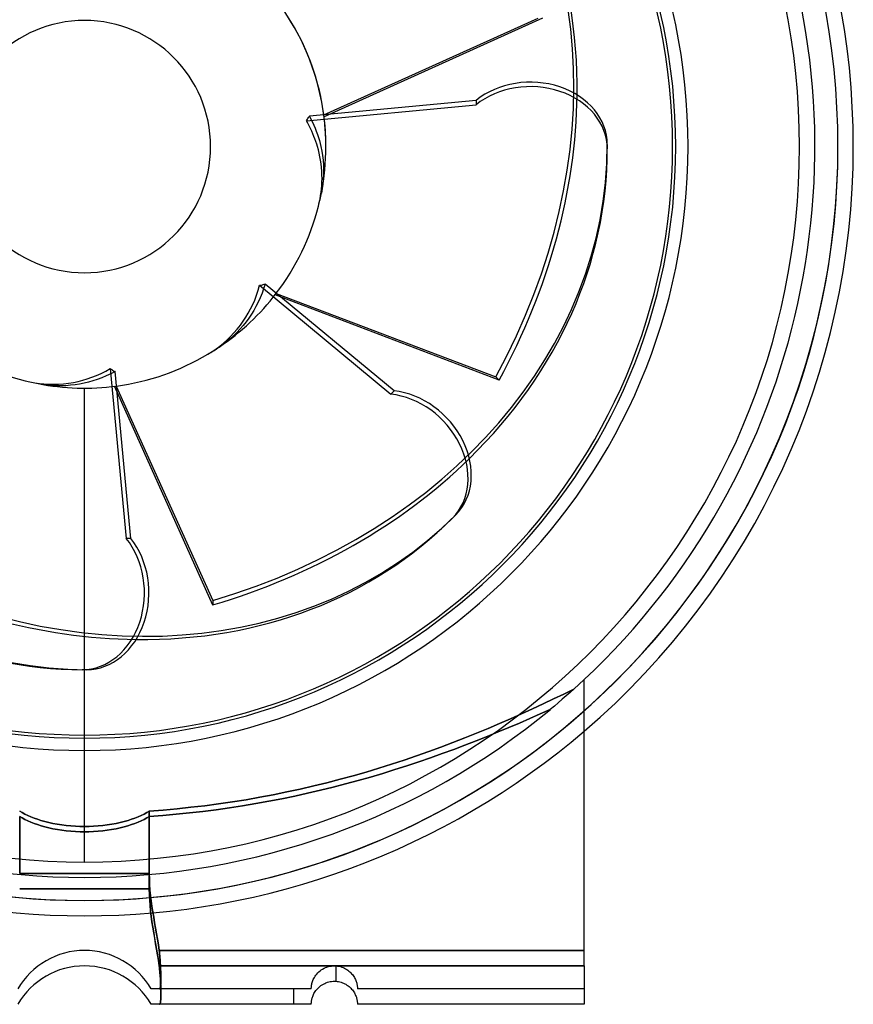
# Model space of a CAD drawing. Header units: millimetres. Extents: x -174 to 100, y -112 to 100.
# Tile 3 of 4: x -8 to 100, y -112 to 17. Entities that reach past the tile are written whole.
import ezdxf

# ---------------------------------------------------------------- set-up
doc = ezdxf.new("R2010")
doc.units = ezdxf.units.MM
doc.layers.add('HIDDEN', color=7, linetype='Continuous')
doc.layers.add('THICK', color=7, linetype='Continuous')

msp = doc.modelspace()

# ---------------------------------------------------------------- linework, layer by layer
at = {"layer": 'HIDDEN'}
for p, q in [((31.13, 4.14), (59, 16.68)), ((59.59, 16.68), (31.16, 3.89)), ((29.25, 3.98), (29.45, 3.59)), ((29.45, 3.59), (29.64, 3.2)), ((29.64, 3.2), (29.83, 2.8)), ((29.83, 2.8), (30, 2.4)), ((30, 2.4), (30.15, 1.99)), ((30.15, 1.99), (30.3, 1.59)), ((30.3, 1.59), (30.43, 1.18)), ((30.43, 1.18), (30.55, 0.78)), ((30.55, 0.78), (30.65, 0.39)), ((30.65, 0.39), (30.75, 0)), ((30.75, 0), (30.86, -0.57)), ((30.86, -0.57), (30.96, -1.17)), ((30.96, -1.17), (31.03, -1.78)), ((31.03, -1.78), (31.07, -2.4)), ((31.07, -2.4), (31.09, -3.03)), ((31.09, -3.65), (31.05, -4.27)), ((31.09, -3.03), (31.09, -3.65)), ((31, -4.87), (30.92, -5.46)), ((31.05, -4.27), (31, -4.87)), ((30.92, -5.46), (30.82, -6.03)), ((23.5, -17.87), (23.3, -18.47)), ((23.09, -19.07), (22.85, -19.66)), ((23.3, -18.47), (23.09, -19.07)), ((24.93, -19.09), (53.51, -29.93)), ((22.58, -20.23), (22.3, -20.78)), ((22.85, -19.66), (22.58, -20.23)), ((53.93, -30.34), (24.78, -19.28)), ((22.01, -21.3), (21.71, -21.8)), ((22.3, -20.78), (22.01, -21.3)), ((21.03, -22.76), (20.65, -23.24)), ((21.38, -22.28), (21.03, -22.76)), ((21.71, -21.8), (21.38, -22.28)), ((19.82, -24.15), (19.38, -24.58)), ((20.25, -23.7), (19.82, -24.15)), ((20.65, -23.24), (20.25, -23.7)), ((18.46, -25.37), (17.99, -25.73)), ((18.93, -24.99), (18.46, -25.37)), ((19.38, -24.58), (18.93, -24.99)), ((17.99, -25.73), (17.52, -26.05)), ((3.98, -29.25), (3.42, -29.54)), ((0.5, -30.63), (-0.06, -30.76)), ((1.08, -30.46), (0.5, -30.63)), ((1.67, -30.27), (1.08, -30.46)), ((2.26, -30.05), (1.67, -30.27)), ((2.84, -29.81), (2.26, -30.05)), ((3.42, -29.54), (2.84, -29.81)), ((53.51, -29.93), (53.93, -30.34)), ((-5.47, -30.91), (-6.03, -30.82)), ((-4.89, -30.99), (-5.47, -30.91)), ((-4.29, -31.05), (-4.89, -30.99)), ((-3.68, -31.09), (-4.29, -31.05)), ((-3.06, -31.09), (-3.68, -31.09)), ((-2.44, -31.08), (-3.06, -31.09)), ((-1.83, -31.03), (-2.44, -31.08)), ((-1.22, -30.96), (-1.83, -31.03)), ((-0.63, -30.87), (-1.22, -30.96)), ((-0.06, -30.76), (-0.63, -30.87)), ((0, -68), (0, -31.4)), ((0, -68), (0, -31.4)), ((16.68, -59.59), (3.89, -31.16)), ((4.14, -31.13), (16.68, -59)), ((16.68, -59), (16.68, -59.59)), ((65, -69.28), (65, -69.28)), ((65, -69.28), (65, -69.28)), ((62.34, -71.16), (61, -71.8)), ((62.65, -71.41), (62.15, -71.85)), ((63.65, -70.53), (62.34, -71.16)), ((63.15, -70.97), (62.65, -71.41)), ((63.65, -70.53), (63.15, -70.97)), ((59.64, -72.45), (58.26, -73.09)), ((61, -71.8), (59.64, -72.45)), ((61.12, -72.73), (60.59, -73.17)), ((61.63, -72.29), (61.12, -72.73)), ((62.15, -71.85), (61.63, -72.29)), ((56.85, -73.73), (55.42, -74.37)), ((58.26, -73.09), (56.85, -73.73)), ((57.94, -74.34), (59.28, -73.75)), ((59.28, -73.75), (57.94, -74.34)), ((59.28, -73.75), (60.59, -73.17)), ((60.59, -73.17), (59.28, -73.75)), ((53.96, -75), (52.49, -75.63)), ((53.81, -76.09), (55.21, -75.51)), ((55.21, -75.51), (53.81, -76.09)), ((55.42, -74.37), (53.96, -75)), ((55.21, -75.51), (56.59, -74.93)), ((56.59, -74.93), (55.21, -75.51)), ((56.59, -74.93), (57.94, -74.34)), ((57.94, -74.34), (56.59, -74.93)), ((0, -93), (0, -76.5)), ((0, -93), (0, -76.5)), ((50.99, -76.24), (49.47, -76.86)), ((50.95, -77.24), (52.39, -76.67)), ((52.39, -76.67), (50.95, -77.24)), ((52.49, -75.63), (50.99, -76.24)), ((52.39, -76.67), (53.81, -76.09)), ((53.81, -76.09), (52.39, -76.67)), ((46.37, -78.05), (44.79, -78.63)), ((47.93, -77.46), (46.37, -78.05)), ((49.47, -76.86), (47.93, -77.46)), ((48.02, -78.36), (49.49, -77.81)), ((49.49, -77.81), (48.02, -78.36)), ((49.49, -77.81), (50.95, -77.24)), ((50.95, -77.24), (49.49, -77.81)), ((43.19, -79.19), (41.58, -79.74)), ((44.79, -78.63), (43.19, -79.19)), ((45.01, -79.45), (46.52, -78.91)), ((46.52, -78.91), (45.01, -79.45)), ((46.52, -78.91), (48.02, -78.36)), ((48.02, -78.36), (46.52, -78.91)), ((39.94, -80.28), (38.29, -80.79)), ((41.58, -79.74), (39.94, -80.28)), ((40.37, -80.99), (41.93, -80.49)), ((41.93, -80.49), (40.37, -80.99)), ((41.93, -80.49), (43.48, -79.98)), ((43.48, -79.98), (41.93, -80.49)), ((43.48, -79.98), (45.01, -79.45)), ((45.01, -79.45), (43.48, -79.98)), ((34.94, -81.78), (33.24, -82.24)), ((36.62, -81.3), (34.94, -81.78)), ((38.29, -80.79), (36.62, -81.3)), ((37.2, -81.95), (38.79, -81.48)), ((38.79, -81.48), (37.2, -81.95)), ((38.79, -81.48), (40.37, -80.99)), ((40.37, -80.99), (38.79, -81.48)), ((29.81, -83.11), (28.07, -83.51)), ((31.53, -82.69), (29.81, -83.11)), ((33.24, -82.24), (31.53, -82.69)), ((32.33, -83.27), (33.97, -82.85)), ((33.97, -82.85), (32.33, -83.27)), ((33.97, -82.85), (35.59, -82.41)), ((35.59, -82.41), (33.97, -82.85)), ((35.59, -82.41), (37.2, -81.95)), ((37.2, -81.95), (35.59, -82.41)), ((24.56, -84.25), (22.8, -84.59)), ((26.32, -83.89), (24.56, -84.25)), ((25.66, -84.78), (27.35, -84.43)), ((27.35, -84.43), (25.66, -84.78)), ((28.07, -83.51), (26.32, -83.89)), ((27.35, -84.43), (29.02, -84.06)), ((29.02, -84.06), (27.35, -84.43)), ((29.02, -84.06), (30.68, -83.68)), ((30.68, -83.68), (29.02, -84.06)), ((30.68, -83.68), (32.33, -83.27)), ((32.33, -83.27), (30.68, -83.68)), ((15.65, -85.68), (13.85, -85.89)), ((17.45, -85.44), (15.65, -85.68)), ((19.24, -85.18), (17.45, -85.44)), ((18.84, -85.96), (20.56, -85.7)), ((20.56, -85.7), (18.84, -85.96)), ((21.02, -84.9), (19.24, -85.18)), ((20.56, -85.7), (22.27, -85.41)), ((22.27, -85.41), (20.56, -85.7)), ((22.8, -84.59), (21.02, -84.9)), ((22.27, -85.41), (23.97, -85.11)), ((23.97, -85.11), (22.27, -85.41)), ((23.97, -85.11), (25.66, -84.78)), ((25.66, -84.78), (23.97, -85.11)), ((-8.11, -86.57), (-8.43, -86.37)), ((-7.75, -86.76), (-8.11, -86.57)), ((-7.37, -86.95), (-7.75, -86.76)), ((-6.97, -87.12), (-7.37, -86.95)), ((7.37, -86.95), (6.97, -87.12)), ((7.75, -86.76), (7.37, -86.95)), ((8.11, -86.57), (7.75, -86.76)), ((8.43, -86.37), (8.11, -86.57)), ((10.24, -86.24), (8.43, -86.37)), ((8.43, -96.5), (8.43, -86.37)), ((8.43, -87.07), (10.17, -86.94)), ((10.17, -86.94), (8.43, -87.07)), ((10.17, -86.94), (11.92, -86.79)), ((11.92, -86.79), (10.17, -86.94)), ((12.05, -86.08), (10.24, -86.24)), ((11.92, -86.79), (13.66, -86.62)), ((13.66, -86.62), (11.92, -86.79)), ((13.85, -85.89), (12.05, -86.08)), ((13.66, -86.62), (15.39, -86.42)), ((15.39, -86.42), (13.66, -86.62)), ((15.39, -86.42), (17.12, -86.21)), ((17.12, -86.21), (15.39, -86.42)), ((17.12, -86.21), (18.84, -85.96)), ((18.84, -85.96), (17.12, -86.21)), ((-8.43, -87.07), (-8.1, -87.27)), ((-8.43, -87.07), (-8.43, -94.5)), ((-8.43, -94.5), (-8.43, -87.07)), ((-8.1, -87.27), (-8.43, -87.07)), ((-8.1, -87.27), (-7.75, -87.46)), ((-7.75, -87.46), (-8.1, -87.27)), ((-7.75, -87.46), (-7.37, -87.64)), ((-7.37, -87.64), (-7.75, -87.46)), ((-7.37, -87.64), (-6.97, -87.82)), ((-6.97, -87.82), (-7.37, -87.64)), ((-6.56, -87.29), (-6.97, -87.12)), ((-6.97, -87.82), (-6.56, -87.98)), ((-6.56, -87.98), (-6.97, -87.82)), ((-6.12, -87.44), (-6.56, -87.29)), ((-6.56, -87.98), (-6.12, -88.14)), ((-6.12, -88.14), (-6.56, -87.98)), ((-5.66, -87.59), (-6.12, -87.44)), ((-6.12, -88.14), (-5.65, -88.29)), ((-5.65, -88.29), (-6.12, -88.14)), ((-5.16, -87.73), (-5.66, -87.59)), ((-5.65, -88.29), (-5.16, -88.43)), ((-5.16, -88.43), (-5.65, -88.29)), ((-4.64, -87.86), (-5.16, -87.73)), ((-4.1, -87.98), (-4.64, -87.86)), ((-3.54, -88.09), (-4.1, -87.98)), ((-2.96, -88.18), (-3.54, -88.09)), ((-2.37, -88.25), (-2.96, -88.18)), ((-1.78, -88.31), (-2.37, -88.25)), ((-1.18, -88.35), (-1.78, -88.31)), ((1.78, -88.31), (1.18, -88.35)), ((2.37, -88.25), (1.78, -88.31)), ((2.96, -88.18), (2.37, -88.25)), ((3.54, -88.09), (2.96, -88.18)), ((4.1, -87.98), (3.54, -88.09)), ((4.64, -87.86), (4.1, -87.98)), ((5.16, -87.73), (4.64, -87.86)), ((5.66, -87.59), (5.16, -87.73)), ((5.16, -88.43), (5.65, -88.29)), ((5.65, -88.29), (5.16, -88.43)), ((5.65, -88.29), (6.12, -88.14)), ((6.12, -88.14), (5.65, -88.29)), ((6.12, -87.44), (5.66, -87.59)), ((6.56, -87.29), (6.12, -87.44)), ((6.12, -88.14), (6.56, -87.98)), ((6.56, -87.98), (6.12, -88.14)), ((6.97, -87.12), (6.56, -87.29)), ((6.56, -87.98), (6.97, -87.82)), ((6.97, -87.82), (6.56, -87.98)), ((6.97, -87.82), (7.37, -87.64)), ((7.37, -87.64), (6.97, -87.82)), ((7.37, -87.64), (7.75, -87.46)), ((7.75, -87.46), (7.37, -87.64)), ((7.75, -87.46), (8.1, -87.27)), ((8.1, -87.27), (7.75, -87.46)), ((8.1, -87.27), (8.43, -87.07)), ((8.43, -87.07), (8.1, -87.27)), ((8.43, -87.07), (8.43, -94.5)), ((8.43, -94.5), (8.43, -87.07)), ((-5.16, -88.43), (-4.64, -88.56)), ((-4.64, -88.56), (-5.16, -88.43)), ((-4.64, -88.56), (-4.1, -88.67)), ((-4.1, -88.67), (-4.64, -88.56)), ((-4.1, -88.67), (-3.53, -88.78)), ((-3.53, -88.78), (-4.1, -88.67)), ((-3.53, -88.78), (-2.96, -88.87)), ((-2.96, -88.87), (-3.53, -88.78)), ((-2.96, -88.87), (-2.37, -88.94)), ((-2.37, -88.94), (-2.96, -88.87)), ((-2.37, -88.94), (-1.77, -89)), ((-1.77, -89), (-2.37, -88.94)), ((-1.77, -89), (-1.18, -89.04)), ((-1.18, -89.04), (-1.77, -89)), ((-0.59, -88.37), (-1.18, -88.35)), ((-1.18, -89.04), (-0.58, -89.06)), ((-0.58, -89.06), (-1.18, -89.04)), ((0, -88.38), (-0.59, -88.37)), ((-0.58, -89.06), (0, -89.07)), ((0, -89.07), (-0.58, -89.06)), ((0.59, -88.37), (0, -88.38)), ((0, -89.07), (0.58, -89.06)), ((0.58, -89.06), (0, -89.07)), ((0.58, -89.06), (1.18, -89.04)), ((1.18, -89.04), (0.58, -89.06)), ((1.18, -88.35), (0.59, -88.37)), ((1.18, -89.04), (1.77, -89)), ((1.77, -89), (1.18, -89.04)), ((1.77, -89), (2.37, -88.94)), ((2.37, -88.94), (1.77, -89)), ((2.37, -88.94), (2.96, -88.87)), ((2.96, -88.87), (2.37, -88.94)), ((2.96, -88.87), (3.53, -88.78)), ((3.53, -88.78), (2.96, -88.87)), ((3.53, -88.78), (4.1, -88.67)), ((4.1, -88.67), (3.53, -88.78)), ((4.1, -88.67), (4.64, -88.56)), ((4.64, -88.56), (4.1, -88.67)), ((4.64, -88.56), (5.16, -88.43)), ((5.16, -88.43), (4.64, -88.56)), ((-8.43, -94.5), (0, -94.5)), ((0, -94.5), (-8.43, -94.5)), ((8.43, -94.5), (0, -94.5)), ((0, -94.5), (8.43, -94.5)), ((8.43, -94.5), (8.44, -95.22)), ((8.44, -95.22), (8.43, -94.5)), ((8.44, -95.22), (8.47, -95.93)), ((8.47, -95.93), (8.44, -95.22)), ((8.47, -95.93), (8.52, -96.64)), ((8.52, -96.65), (8.47, -95.93)), ((-8.43, -96.5), (0, -96.5)), ((0, -96.5), (8.43, -96.5)), ((8.45, -97.22), (8.43, -96.5)), ((8.48, -97.93), (8.45, -97.22)), ((8.52, -96.64), (8.59, -97.35)), ((8.59, -97.36), (8.52, -96.65)), ((8.53, -98.65), (8.48, -97.93)), ((8.59, -97.35), (8.68, -98.06)), ((8.68, -98.07), (8.59, -97.36)), ((8.68, -98.06), (8.77, -98.77)), ((8.77, -98.77), (8.68, -98.07)), ((8.6, -99.36), (8.53, -98.65)), ((8.68, -100.07), (8.6, -99.36)), ((8.77, -98.77), (8.88, -99.48)), ((8.88, -99.48), (8.77, -98.77)), ((8.88, -99.48), (9, -100.19)), ((9, -100.19), (8.88, -99.48)), ((8.78, -100.77), (8.68, -100.07)), ((8.89, -101.48), (8.78, -100.77)), ((9, -100.19), (9.12, -100.9)), ((9.12, -100.9), (9, -100.19)), ((9.12, -100.9), (9.25, -101.62)), ((9.25, -101.62), (9.12, -100.9)), ((9, -102.19), (8.89, -101.48)), ((9.13, -102.9), (9, -102.19)), ((9.25, -101.62), (9.37, -102.33)), ((9.37, -102.33), (9.25, -101.62)), ((9.37, -102.33), (9.49, -103.05)), ((9.49, -103.05), (9.37, -102.33)), ((9.25, -103.62), (9.13, -102.9)), ((9.37, -104.33), (9.25, -103.62)), ((9.49, -103.05), (9.61, -103.77)), ((9.61, -103.77), (9.49, -103.05)), ((9.49, -105.05), (9.37, -104.33)), ((9.61, -103.77), (9.71, -104.5)), ((9.71, -104.5), (9.61, -103.77)), ((9.71, -104.5), (9.74, -104.74)), ((65, -104.5), (9.71, -104.5)), ((9.71, -104.5), (65, -104.5)), ((9.74, -104.74), (9.71, -104.5)), ((9.74, -104.74), (9.77, -104.97)), ((9.77, -104.97), (9.74, -104.74)), ((9.61, -105.77), (9.49, -105.05)), ((9.71, -106.5), (9.61, -105.77)), ((9.77, -104.97), (9.79, -105.21)), ((9.79, -105.21), (9.77, -104.97)), ((9.79, -105.21), (9.81, -105.44)), ((9.81, -105.44), (9.79, -105.21)), ((9.81, -105.44), (9.83, -105.67)), ((9.83, -105.67), (9.81, -105.44)), ((9.83, -105.67), (9.85, -105.9)), ((9.85, -105.9), (9.83, -105.67)), ((9.85, -105.9), (9.86, -106.13)), ((9.86, -106.13), (9.85, -105.9)), ((9.86, -106.13), (9.88, -106.35)), ((9.88, -106.35), (9.86, -106.13)), ((9.71, -106.5), (65, -106.5)), ((9.74, -106.74), (9.71, -106.5)), ((9.77, -106.97), (9.74, -106.74)), ((9.79, -107.21), (9.77, -106.97)), ((9.82, -107.44), (9.79, -107.21)), ((9.83, -107.67), (9.82, -107.44)), ((9.88, -106.35), (9.89, -106.57)), ((9.89, -106.57), (9.88, -106.35)), ((9.89, -106.57), (9.9, -106.79)), ((9.9, -106.79), (9.89, -106.57)), ((9.9, -106.79), (9.9, -107)), ((9.9, -107), (9.9, -106.79)), ((9.9, -107), (9.91, -107.2)), ((9.91, -107.2), (9.9, -107)), ((9.91, -107.2), (9.92, -107.4)), ((9.92, -107.4), (9.91, -107.2)), ((9.92, -107.4), (9.92, -107.59)), ((9.92, -107.59), (9.92, -107.4)), ((30.21, -107.56), (30.34, -107.42)), ((30.34, -107.42), (30.48, -107.28)), ((30.48, -107.28), (30.64, -107.15)), ((30.64, -107.15), (30.8, -107.03)), ((30.8, -107.03), (30.97, -106.92)), ((30.97, -106.92), (31.16, -106.82)), ((31.16, -106.82), (31.34, -106.73)), ((31.34, -106.73), (31.54, -106.66)), ((31.54, -106.66), (31.73, -106.6)), ((31.73, -106.6), (31.93, -106.55)), ((31.93, -106.55), (32.13, -106.52)), ((32.13, -106.52), (32.33, -106.5)), ((32.33, -106.5), (32.53, -106.5)), ((32.53, -106.5), (32.72, -106.51)), ((32.72, -106.51), (32.91, -106.53)), ((32.75, -108.51), (32.75, -106.51)), ((32.75, -108.51), (32.75, -106.51)), ((32.91, -106.53), (33.1, -106.56)), ((33.1, -106.56), (33.29, -106.6)), ((33.29, -106.6), (33.47, -106.66)), ((33.47, -106.66), (33.64, -106.72)), ((33.64, -106.72), (33.8, -106.8)), ((33.8, -106.8), (33.96, -106.88)), ((33.96, -106.88), (34.11, -106.97)), ((34.11, -106.97), (34.26, -107.07)), ((34.26, -107.07), (34.39, -107.17)), ((34.39, -107.17), (34.52, -107.28)), ((34.52, -107.28), (34.64, -107.4)), ((34.64, -107.4), (34.75, -107.52)), ((34.75, -107.52), (34.85, -107.64)), ((9.85, -107.9), (9.83, -107.67)), ((9.87, -108.13), (9.85, -107.9)), ((9.88, -108.35), (9.87, -108.13)), ((9.89, -108.57), (9.88, -108.35)), ((9.9, -108.79), (9.89, -108.57)), ((9.91, -109), (9.9, -108.79)), ((9.92, -108.7), (9.91, -108.83)), ((9.91, -108.83), (9.92, -108.7)), ((9.92, -107.59), (9.92, -107.77)), ((9.92, -107.77), (9.92, -107.59)), ((9.92, -107.77), (9.92, -107.95)), ((9.92, -107.95), (9.92, -107.77)), ((9.92, -107.95), (9.92, -108.12)), ((9.92, -108.12), (9.92, -107.95)), ((9.92, -108.12), (9.92, -108.28)), ((9.92, -108.28), (9.92, -108.12)), ((9.92, -108.28), (9.92, -108.43)), ((9.92, -108.43), (9.92, -108.28)), ((9.92, -108.43), (9.92, -108.57)), ((9.92, -108.57), (9.92, -108.43)), ((9.92, -108.57), (9.92, -108.7)), ((9.92, -108.7), (9.92, -108.57)), ((29.56, -108.9), (29.58, -108.79)), ((29.58, -108.79), (29.62, -108.67)), ((29.62, -108.67), (29.65, -108.55)), ((29.65, -108.55), (29.7, -108.42)), ((29.7, -108.42), (29.76, -108.29)), ((29.76, -108.29), (29.82, -108.15)), ((29.82, -108.15), (29.9, -108.01)), ((29.9, -108.01), (29.99, -107.86)), ((29.99, -107.86), (30.09, -107.71)), ((30.09, -107.71), (30.21, -107.56)), ((34.85, -107.64), (34.95, -107.77)), ((34.95, -107.77), (35.03, -107.89)), ((35.03, -107.89), (35.11, -108.02)), ((35.11, -108.02), (35.18, -108.15)), ((35.18, -108.15), (35.24, -108.28)), ((35.24, -108.28), (35.29, -108.4)), ((35.29, -108.4), (35.34, -108.53)), ((35.34, -108.53), (35.37, -108.64)), ((35.37, -108.64), (35.41, -108.75)), ((35.41, -108.75), (35.43, -108.86)), ((8.68, -109.5), (8.66, -109.5)), ((8.66, -109.5), (8.66, -109.5)), ((8.73, -109.5), (8.68, -109.5)), ((8.81, -109.5), (8.73, -109.5)), ((8.92, -109.5), (8.81, -109.5)), ((9.05, -109.5), (8.92, -109.5)), ((9.19, -109.5), (9.05, -109.5)), ((9.33, -109.5), (9.19, -109.5)), ((9.47, -109.5), (9.33, -109.5)), ((9.61, -109.5), (9.47, -109.5)), ((9.74, -109.5), (9.61, -109.5)), ((9.77, -109.49), (9.74, -109.5)), ((9.74, -109.5), (9.77, -109.49)), ((29.5, -109.5), (9.74, -109.5)), ((9.79, -109.48), (9.77, -109.49)), ((9.77, -109.49), (9.79, -109.48)), ((9.81, -109.45), (9.79, -109.48)), ((9.79, -109.48), (9.81, -109.45)), ((9.83, -109.41), (9.81, -109.45)), ((9.81, -109.45), (9.83, -109.41)), ((9.85, -109.36), (9.83, -109.41)), ((9.83, -109.41), (9.85, -109.36)), ((9.86, -109.3), (9.85, -109.36)), ((9.85, -109.36), (9.86, -109.3)), ((9.88, -109.22), (9.86, -109.3)), ((9.86, -109.3), (9.88, -109.22)), ((9.89, -109.14), (9.88, -109.22)), ((9.88, -109.22), (9.89, -109.14)), ((9.9, -109.05), (9.89, -109.14)), ((9.89, -109.14), (9.9, -109.05)), ((9.91, -108.83), (9.9, -108.94)), ((9.9, -108.94), (9.91, -108.83)), ((9.9, -108.94), (9.9, -109.05)), ((9.9, -109.05), (9.9, -108.94)), ((9.91, -109.2), (9.91, -109)), ((9.92, -109.4), (9.91, -109.2)), ((9.92, -109.59), (9.92, -109.4)), ((9.92, -109.77), (9.92, -109.59)), ((9.92, -109.95), (9.92, -109.77)), ((9.93, -110.12), (9.92, -109.95)), ((27.25, -111.5), (27.25, -109.5)), ((27.25, -111.5), (27.25, -109.5)), ((29.5, -109.34), (29.51, -109.27)), ((29.5, -109.4), (29.5, -109.34)), ((29.5, -109.44), (29.5, -109.4)), ((29.5, -109.47), (29.5, -109.44)), ((29.5, -109.49), (29.5, -109.47)), ((29.5, -109.5), (29.5, -109.49)), ((29.5, -109.5), (29.5, -109.5)), ((29.5, -109.5), (29.5, -109.5)), ((29.5, -109.5), (29.5, -109.5)), ((29.51, -109.27), (29.52, -109.19)), ((29.52, -109.19), (29.53, -109.11)), ((29.53, -109.11), (29.54, -109.01)), ((29.54, -109.01), (29.56, -108.9)), ((35.43, -108.86), (35.45, -108.96)), ((35.45, -108.96), (35.47, -109.06)), ((35.47, -109.06), (35.48, -109.14)), ((35.48, -109.14), (35.49, -109.22)), ((35.49, -109.22), (35.49, -109.29)), ((35.49, -109.29), (35.5, -109.35)), ((35.5, -109.35), (35.5, -109.4)), ((35.5, -109.4), (35.5, -109.45)), ((35.5, -109.45), (35.5, -109.48)), ((35.5, -109.48), (35.5, -109.49)), ((35.5, -109.49), (35.5, -109.5)), ((35.5, -109.5), (35.5, -109.5)), ((65, -109.5), (35.5, -109.5)), ((65, -109.5), (65, -109.5)), ((9.83, -111.41), (9.85, -111.36)), ((9.85, -111.36), (9.87, -111.3)), ((9.87, -111.3), (9.88, -111.22)), ((9.88, -111.22), (9.89, -111.14)), ((9.89, -111.14), (9.9, -111.05)), ((9.9, -111.05), (9.91, -110.94)), ((9.91, -110.83), (9.92, -110.7)), ((9.91, -110.94), (9.91, -110.83)), ((9.92, -110.28), (9.93, -110.12)), ((9.92, -110.43), (9.92, -110.28)), ((9.92, -110.57), (9.92, -110.43)), ((9.92, -110.7), (9.92, -110.57)), ((8.66, -111.5), (8.66, -111.5)), ((9.74, -111.5), (9.77, -111.49)), ((9.77, -111.49), (9.79, -111.48)), ((9.79, -111.48), (9.82, -111.45)), ((9.82, -111.45), (9.83, -111.41)), ((29.5, -111.5), (29.5, -111.5)), ((29.5, -111.5), (29.5, -111.5)), ((29.5, -111.5), (29.5, -111.5)), ((35.5, -111.5), (35.5, -111.5)), ((65, -111.5), (65, -111.5))]:
    msp.add_line(p, q, dxfattribs=at)
for centre, radius, start, end in [((0, 0), 98, 0, 180), ((0, 0), 98, 0, 180), ((0, 0), 98, 0, 180), ((0, 0), 93, 90, 270), ((0, 0), 93, 270, 90), ((0, 0), 76.9, 0, 180), ((0, 0), 31.4, 0, 7.604), ((0, 0), 98, 180, 270), ((0, 0), 98, 180, 270), ((0, 0), 76.9, 180, 270), ((0, 0), 98, 270, 0), ((0, 0), 98, 270, 0), ((0, 0), 98, 270, 0), ((0, 0), 98, 180, 270), ((0, 0), 76.9, 270, 0), ((0, 0), 31.4, 348.9259, 0), ((0, 0), 31.4, 303.9259, 322.604), ((0, 0), 31.4, 258.9259, 277.604), ((0, 0), 98, 228.4506, 270), ((0, 0), 95, 230.3697, 270), ((0, 0), 95, 270, 309.6302), ((0, 0), 98, 270, 311.5494), ((0, 0), 100, 229.4584, 270), ((0, 0), 100, 270, 310.5416), ((0, -114.5), 10, 90, 150), ((0, -114.5), 10, 30, 90)]:
    msp.add_arc(centre, radius, start, end, dxfattribs=at)
for centre, major_axis, ratio, start_param, end_param in [((-7.28, -6.86), (-55.15, -55.15), 0.809017, 1.919862, 3.141593), ((0, 0), (-22.2, 22.2), 1, -2.356194, -1.764076), ((-6.86, -7.28), (55.15, 55.15), 0.809017, -1.22173, -0.691958), ((-10, 0.29), (-78, 0), 0.809017, 1.919862, 3.141593), ((0, 0), (0, 31.4), 1, -1.819616, -1.764076), ((0.29, 10), (0, 78), 0.809017, 1.919862, 3.141593), ((0, 0), (-22.2, -22.2), 1, 1.321977, 1.377517), ((0, 0), (-31.4, 0), 1, 1.321977, 1.377517), ((-10, -0.29), (78, 0), 0.809017, -1.22173, -0.691958), ((-6.86, 7.28), (-55.15, 55.15), 0.809017, 1.919862, 3.141593), ((-7.28, 6.86), (55.15, -55.15), 0.809017, -1.22173, -0.691958)]:
    msp.add_ellipse(centre, major_axis=major_axis, ratio=ratio, start_param=start_param, end_param=end_param, dxfattribs=at)
at = {"layer": 'THICK'}
for p, q in [((26.99, 16.05), (26.64, 16.6)), ((28.86, 3.35), (50.93, 5.43)), ((50.93, 6.01), (29.25, 3.98)), ((50.93, 6.01), (50.93, 5.43)), ((29.13, 3.77), (29.19, 3.87)), ((29.19, 3.87), (29.25, 3.98)), ((28.86, 3.35), (28.93, 3.46)), ((29.05, 3.03), (28.86, 3.35)), ((28.93, 3.46), (28.99, 3.56)), ((28.99, 3.56), (29.06, 3.66)), ((29.22, 2.69), (29.05, 3.03)), ((29.06, 3.66), (29.13, 3.77)), ((29.39, 2.36), (29.22, 2.69)), ((29.55, 2.02), (29.39, 2.36)), ((29.7, 1.68), (29.55, 2.02)), ((29.85, 1.33), (29.7, 1.68)), ((29.98, 1), (29.85, 1.33)), ((30.1, 0.66), (29.98, 1)), ((30.21, 0.33), (30.1, 0.66)), ((30.31, 0), (30.21, 0.33)), ((68, 0.29), (68, -0.29)), ((30.43, -0.43), (30.31, 0)), ((30.53, -0.87), (30.43, -0.43)), ((30.63, -1.32), (30.53, -0.87)), ((30.71, -1.78), (30.63, -1.32)), ((30.78, -2.25), (30.71, -1.78)), ((30.83, -2.72), (30.78, -2.25)), ((30.87, -3.19), (30.83, -2.72)), ((30.89, -3.66), (30.87, -3.19)), ((30.9, -4.13), (30.89, -3.66)), ((30.83, -5.49), (30.86, -5.05)), ((30.86, -5.05), (30.89, -4.59)), ((30.89, -4.59), (30.9, -4.13)), ((30.64, -6.82), (30.71, -6.37)), ((30.71, -6.37), (30.78, -5.92)), ((30.78, -5.92), (30.83, -5.49)), ((30.43, -7.73), (30.54, -7.27)), ((30.54, -7.27), (30.64, -6.82)), ((23.26, -17.93), (23.38, -17.9)), ((23.38, -17.9), (23.5, -17.87)), ((40.27, -31.76), (23.5, -17.87)), ((22.38, -19.32), (22.59, -18.68)), ((22.59, -18.68), (22.78, -18.03)), ((22.78, -18.03), (22.9, -18.01)), ((22.78, -18.03), (39.85, -32.17)), ((22.9, -18.01), (23.02, -17.99)), ((23.02, -17.99), (23.14, -17.96)), ((23.14, -17.96), (23.26, -17.93)), ((21.88, -20.54), (22.14, -19.94)), ((22.14, -19.94), (22.38, -19.32)), ((21, -22.17), (21.31, -21.64)), ((21.31, -21.64), (21.6, -21.1)), ((21.6, -21.1), (21.88, -20.54)), ((20.27, -23.23), (20.65, -22.7)), ((20.65, -22.7), (21, -22.17)), ((19, -24.69), (19.44, -24.22)), ((19.44, -24.22), (19.87, -23.73)), ((19.87, -23.73), (20.27, -23.23)), ((17.61, -25.92), (18.08, -25.54)), ((18.08, -25.54), (18.54, -25.13)), ((18.54, -25.13), (19, -24.69)), ((16.05, -26.99), (16.6, -26.64)), ((16.6, -26.64), (17.12, -26.29)), ((17.12, -26.29), (17.61, -25.92)), ((2.16, -29.49), (2.77, -29.19)), ((2.77, -29.19), (3.35, -28.86)), ((3.35, -28.86), (3.46, -28.93)), ((3.35, -28.86), (5.43, -50.93)), ((3.46, -28.93), (3.56, -28.99)), ((3.56, -28.99), (3.66, -29.06)), ((3.66, -29.06), (3.77, -29.13)), ((3.77, -29.13), (3.87, -29.19)), ((3.87, -29.19), (3.98, -29.25)), ((6.01, -50.93), (3.98, -29.25)), ((-7.73, -30.43), (-7.1, -30.58)), ((-7.1, -30.58), (-6.48, -30.7)), ((-6.48, -30.7), (-5.87, -30.78)), ((-2.09, -30.76), (-1.45, -30.65)), ((-1.45, -30.65), (-0.83, -30.53)), ((-0.83, -30.53), (-0.23, -30.37)), ((-0.23, -30.37), (0.35, -30.2)), ((0.35, -30.2), (0.95, -29.99)), ((0.95, -29.99), (1.56, -29.76)), ((1.56, -29.76), (2.16, -29.49)), ((-5.87, -30.78), (-5.28, -30.85)), ((-5.28, -30.85), (-4.66, -30.88)), ((-4.66, -30.88), (-4.02, -30.9)), ((-4.02, -30.9), (-3.38, -30.88)), ((-3.38, -30.88), (-2.73, -30.83)), ((-2.73, -30.83), (-2.09, -30.76)), ((40.27, -31.76), (39.85, -32.17)), ((48.29, -47.88), (47.88, -48.29)), ((6.01, -50.93), (5.43, -50.93)), ((0.29, -68), (-0.29, -68)), ((0, -76.5), (0, -68)), ((0, -76.5), (0, -68)), ((65, -106.5), (65, -69.28)), ((61, -71.8), (62.34, -71.16)), ((62.34, -71.16), (63.65, -70.53)), ((58.26, -73.09), (59.64, -72.45)), ((59.64, -72.45), (61, -71.8)), ((55.42, -74.37), (56.85, -73.73)), ((56.85, -73.73), (58.26, -73.09)), ((52.49, -75.63), (53.96, -75)), ((53.96, -75), (55.42, -74.37)), ((49.47, -76.86), (50.99, -76.24)), ((50.99, -76.24), (52.49, -75.63)), ((44.79, -78.63), (46.37, -78.05)), ((46.37, -78.05), (47.93, -77.46)), ((47.93, -77.46), (49.47, -76.86)), ((41.58, -79.74), (43.19, -79.19)), ((43.19, -79.19), (44.79, -78.63)), ((38.29, -80.79), (39.94, -80.28)), ((39.94, -80.28), (41.58, -79.74)), ((33.24, -82.24), (34.94, -81.78)), ((34.94, -81.78), (36.62, -81.3)), ((36.62, -81.3), (38.29, -80.79)), ((28.07, -83.51), (29.81, -83.11)), ((29.81, -83.11), (31.53, -82.69)), ((31.53, -82.69), (33.24, -82.24)), ((22.8, -84.59), (24.56, -84.25)), ((24.56, -84.25), (26.32, -83.89)), ((26.32, -83.89), (28.07, -83.51)), ((13.85, -85.89), (15.65, -85.68)), ((15.65, -85.68), (17.45, -85.44)), ((17.45, -85.44), (19.24, -85.18)), ((19.24, -85.18), (21.02, -84.9)), ((21.02, -84.9), (22.8, -84.59)), ((-8.43, -86.37), (-8.11, -86.57)), ((-8.11, -86.57), (-7.75, -86.76)), ((-7.75, -86.76), (-7.37, -86.95)), ((-7.37, -86.95), (-6.97, -87.12)), ((6.97, -87.12), (7.37, -86.95)), ((7.37, -86.95), (7.75, -86.76)), ((7.75, -86.76), (8.11, -86.57)), ((8.11, -86.57), (8.43, -86.37)), ((8.43, -86.37), (10.24, -86.24)), ((8.43, -86.37), (8.43, -96.5)), ((10.24, -86.24), (12.05, -86.08)), ((12.05, -86.08), (13.85, -85.89)), ((-6.97, -87.12), (-6.56, -87.29)), ((-6.56, -87.29), (-6.12, -87.44)), ((-6.12, -87.44), (-5.66, -87.59)), ((-5.66, -87.59), (-5.16, -87.73)), ((-5.16, -87.73), (-4.64, -87.86)), ((-4.64, -87.86), (-4.1, -87.98)), ((-4.1, -87.98), (-3.54, -88.09)), ((-3.54, -88.09), (-2.96, -88.18)), ((-2.96, -88.18), (-2.37, -88.25)), ((-2.37, -88.25), (-1.78, -88.31)), ((-1.78, -88.31), (-1.18, -88.35)), ((1.18, -88.35), (1.78, -88.31)), ((1.78, -88.31), (2.37, -88.25)), ((2.37, -88.25), (2.96, -88.18)), ((2.96, -88.18), (3.54, -88.09)), ((3.54, -88.09), (4.1, -87.98)), ((4.1, -87.98), (4.64, -87.86)), ((4.64, -87.86), (5.16, -87.73)), ((5.16, -87.73), (5.66, -87.59)), ((5.66, -87.59), (6.12, -87.44)), ((6.12, -87.44), (6.56, -87.29)), ((6.56, -87.29), (6.97, -87.12)), ((-1.18, -88.35), (-0.59, -88.37)), ((-0.59, -88.37), (0, -88.38)), ((0, -88.38), (0.59, -88.37)), ((0.59, -88.37), (1.18, -88.35)), ((0, -96.5), (-8.43, -96.5)), ((8.43, -96.5), (0, -96.5)), ((8.43, -96.5), (8.45, -97.22)), ((8.45, -97.22), (8.48, -97.93)), ((8.48, -97.93), (8.53, -98.64)), ((8.53, -98.64), (8.6, -99.35)), ((8.6, -99.35), (8.68, -100.06)), ((8.68, -100.06), (8.78, -100.77)), ((8.78, -100.77), (8.89, -101.48)), ((8.89, -101.48), (9, -102.19)), ((9, -102.19), (9.12, -102.9)), ((9.12, -102.9), (9.25, -103.61)), ((9.25, -103.61), (9.37, -104.33)), ((9.37, -104.33), (9.49, -105.05)), ((9.49, -105.05), (9.61, -105.77)), ((9.61, -105.77), (9.71, -106.5)), ((9.71, -106.5), (9.74, -106.74)), ((65, -106.5), (9.71, -106.5)), ((9.74, -106.74), (9.77, -106.97)), ((9.77, -106.97), (9.79, -107.21)), ((9.79, -107.21), (9.82, -107.44)), ((9.82, -107.44), (9.83, -107.67)), ((65, -106.5), (65, -106.87)), ((65, -106.87), (65, -107.25)), ((65, -107.25), (65, -107.62)), ((9.83, -107.67), (9.85, -107.9)), ((9.85, -107.9), (9.87, -108.13)), ((9.87, -108.13), (9.88, -108.35)), ((9.88, -108.35), (9.89, -108.57)), ((9.89, -108.57), (9.9, -108.79)), ((9.9, -108.79), (9.91, -109)), ((31.07, -108.86), (31.24, -108.78)), ((31.24, -108.78), (31.41, -108.7)), ((31.41, -108.7), (31.59, -108.64)), ((31.59, -108.64), (31.77, -108.59)), ((31.77, -108.59), (31.96, -108.55)), ((31.96, -108.55), (32.14, -108.52)), ((32.14, -108.52), (32.33, -108.51)), ((32.33, -108.51), (32.51, -108.5)), ((32.51, -108.5), (32.69, -108.51)), ((32.69, -108.51), (32.87, -108.52)), ((32.87, -108.52), (33.04, -108.55)), ((33.04, -108.55), (33.22, -108.59)), ((33.22, -108.59), (33.38, -108.63)), ((33.38, -108.63), (33.55, -108.69)), ((33.55, -108.69), (33.71, -108.75)), ((33.71, -108.75), (33.86, -108.82)), ((65, -107.62), (65, -107.98)), ((65, -107.98), (65, -108.31)), ((65, -108.31), (65, -108.63)), ((65, -108.63), (65, -108.95)), ((9.91, -109), (9.91, -109.2)), ((9.91, -109.2), (9.92, -109.4)), ((9.92, -109.4), (9.92, -109.59)), ((9.92, -109.59), (9.92, -109.77)), ((9.92, -109.77), (9.92, -109.95)), ((9.92, -109.95), (9.92, -110.12)), ((29.85, -110.1), (29.92, -109.97)), ((29.92, -109.97), (30, -109.84)), ((30, -109.84), (30.1, -109.7)), ((30.1, -109.7), (30.21, -109.56)), ((30.21, -109.56), (30.33, -109.43)), ((30.33, -109.43), (30.46, -109.3)), ((30.46, -109.3), (30.6, -109.18)), ((30.6, -109.18), (30.75, -109.07)), ((30.75, -109.07), (30.9, -108.96)), ((30.9, -108.96), (31.07, -108.86)), ((33.86, -108.82), (34, -108.9)), ((34, -108.9), (34.14, -108.99)), ((34.14, -108.99), (34.28, -109.08)), ((34.28, -109.08), (34.41, -109.18)), ((34.41, -109.18), (34.53, -109.29)), ((34.53, -109.29), (34.64, -109.4)), ((34.64, -109.4), (34.75, -109.51)), ((34.75, -109.51), (34.85, -109.63)), ((34.85, -109.63), (34.94, -109.75)), ((34.94, -109.75), (35.02, -109.87)), ((35.02, -109.87), (35.1, -110)), ((35.1, -110), (35.16, -110.12)), ((65, -108.95), (65, -109.25)), ((65, -109.25), (65, -109.52)), ((65, -109.52), (65, -109.77)), ((65, -109.77), (65, -109.99)), ((65, -109.99), (65, -110.21)), ((9.85, -111.36), (9.83, -111.41)), ((9.87, -111.3), (9.85, -111.36)), ((9.88, -111.22), (9.87, -111.3)), ((9.89, -111.14), (9.88, -111.22)), ((9.9, -111.05), (9.89, -111.14)), ((9.91, -110.94), (9.9, -111.05)), ((9.92, -110.7), (9.91, -110.83)), ((9.91, -110.83), (9.91, -110.94)), ((9.92, -110.12), (9.92, -110.28)), ((9.92, -110.28), (9.92, -110.43)), ((9.92, -110.43), (9.92, -110.57)), ((9.92, -110.57), (9.92, -110.7)), ((29.5, -111.37), (29.51, -111.31)), ((29.51, -111.24), (29.52, -111.17)), ((29.51, -111.31), (29.51, -111.24)), ((29.52, -111.17), (29.53, -111.09)), ((29.53, -111.09), (29.54, -111)), ((29.54, -111), (29.56, -110.91)), ((29.56, -110.91), (29.58, -110.81)), ((29.58, -110.81), (29.61, -110.7)), ((29.61, -110.7), (29.64, -110.59)), ((29.64, -110.59), (29.68, -110.47)), ((29.68, -110.47), (29.73, -110.35)), ((29.73, -110.35), (29.78, -110.23)), ((29.78, -110.23), (29.85, -110.1)), ((35.16, -110.12), (35.22, -110.24)), ((35.22, -110.24), (35.27, -110.36)), ((35.27, -110.36), (35.32, -110.48)), ((35.32, -110.48), (35.36, -110.59)), ((35.36, -110.59), (35.39, -110.7)), ((35.39, -110.7), (35.42, -110.81)), ((35.42, -110.81), (35.44, -110.91)), ((35.44, -110.91), (35.46, -111)), ((35.46, -111), (35.47, -111.09)), ((35.47, -111.09), (35.48, -111.17)), ((35.48, -111.17), (35.49, -111.25)), ((35.49, -111.25), (35.49, -111.31)), ((35.49, -111.31), (35.5, -111.37)), ((65, -110.21), (65, -110.41)), ((65, -110.41), (65, -110.6)), ((65, -110.6), (65, -110.76)), ((65, -110.76), (65, -110.91)), ((65, -110.91), (65, -111.03)), ((65, -111.03), (65, -111.14)), ((65, -111.14), (65, -111.24)), ((65, -111.24), (65, -111.32)), ((65, -111.32), (65, -111.39)), ((8.68, -111.5), (8.66, -111.5)), ((8.73, -111.5), (8.68, -111.5)), ((8.81, -111.5), (8.73, -111.5)), ((8.92, -111.5), (8.81, -111.5)), ((9.05, -111.5), (8.92, -111.5)), ((9.19, -111.5), (9.05, -111.5)), ((9.34, -111.5), (9.19, -111.5)), ((9.48, -111.5), (9.34, -111.5)), ((9.61, -111.5), (9.48, -111.5)), ((9.74, -111.5), (9.61, -111.5)), ((9.77, -111.49), (9.74, -111.5)), ((29.5, -111.5), (9.74, -111.5)), ((9.79, -111.48), (9.77, -111.49)), ((9.82, -111.45), (9.79, -111.48)), ((9.83, -111.41), (9.82, -111.45)), ((29.5, -111.41), (29.5, -111.37)), ((29.5, -111.45), (29.5, -111.41)), ((29.5, -111.48), (29.5, -111.45)), ((29.5, -111.49), (29.5, -111.48)), ((29.5, -111.5), (29.5, -111.49)), ((35.5, -111.37), (35.5, -111.41)), ((35.5, -111.41), (35.5, -111.45)), ((35.5, -111.45), (35.5, -111.48)), ((35.5, -111.48), (35.5, -111.49)), ((35.5, -111.49), (35.5, -111.5)), ((65, -111.5), (35.5, -111.5)), ((65, -111.39), (65, -111.44)), ((65, -111.44), (65, -111.47)), ((65, -111.47), (65, -111.49)), ((65, -111.49), (65, -111.5))]:
    msp.add_line(p, q, dxfattribs=at)
for centre, radius, start, end in [((0, 0), 100, 0, 180), ((0, 0), 98, 0, 180), ((0, 0), 95, 90, 227.9342), ((0, 0), 95, 312.0658, 90), ((0, 0), 78.5, 90, 180), ((0, 0), 78.5, 0, 90), ((0, 0), 76.9, 0, 180), ((0, 0), 76.5, 90, 270), ((0, 0), 76.5, 270, 90), ((0, 0), 16.4, 0, 180), ((0, 0), 31.4, 7.604, 30.7437), ((0, 0), 16.4, 270, 0), ((0, 0), 98, 311.5494, 0), ((0, 0), 78.5, 180, 270), ((0, 0), 76.9, 180, 270), ((0, 0), 16.4, 180, 270), ((0, 0), 78.5, 270, 0), ((0, 0), 76.9, 270, 0), ((0, 0), 100, 310.5416, 0), ((0, 0), 31.4, 322.604, 345.7437), ((0, 0), 31.4, 232.604, 255.7437), ((0, 0), 31.4, 277.604, 300.7437), ((0, -116.5), 10, 90, 150), ((0, -116.5), 10, 30, 90)]:
    msp.add_arc(centre, radius, start, end, dxfattribs=at)
for centre, major_axis, start_param, end_param in [((-6.86, -7.28), (55.15, 55.15), -0.691958, 0), ((58, 0.29), (-10, 0), 3.141593, 5.497787), ((58, -0.29), (10, 0), 0, 2.356194), ((-10, -0.29), (78, 0), -0.691958, 0), ((41.22, -40.8), (-7.07, 7.07), 3.141593, 5.497787), ((40.8, -41.22), (7.07, -7.07), 0, 2.356194), ((-7.28, 6.86), (55.15, -55.15), -0.691958, 0), ((-0.29, 10), (0, -78), -0.691958, 0), ((-0.29, -58), (0, -10), 0, 2.356194), ((0.29, -58), (0, 10), -3.141593, -0.785398)]:
    msp.add_ellipse(centre, major_axis=major_axis, ratio=0.809017, start_param=start_param, end_param=end_param, dxfattribs=at)

doc.saveas('drawing.dxf')
